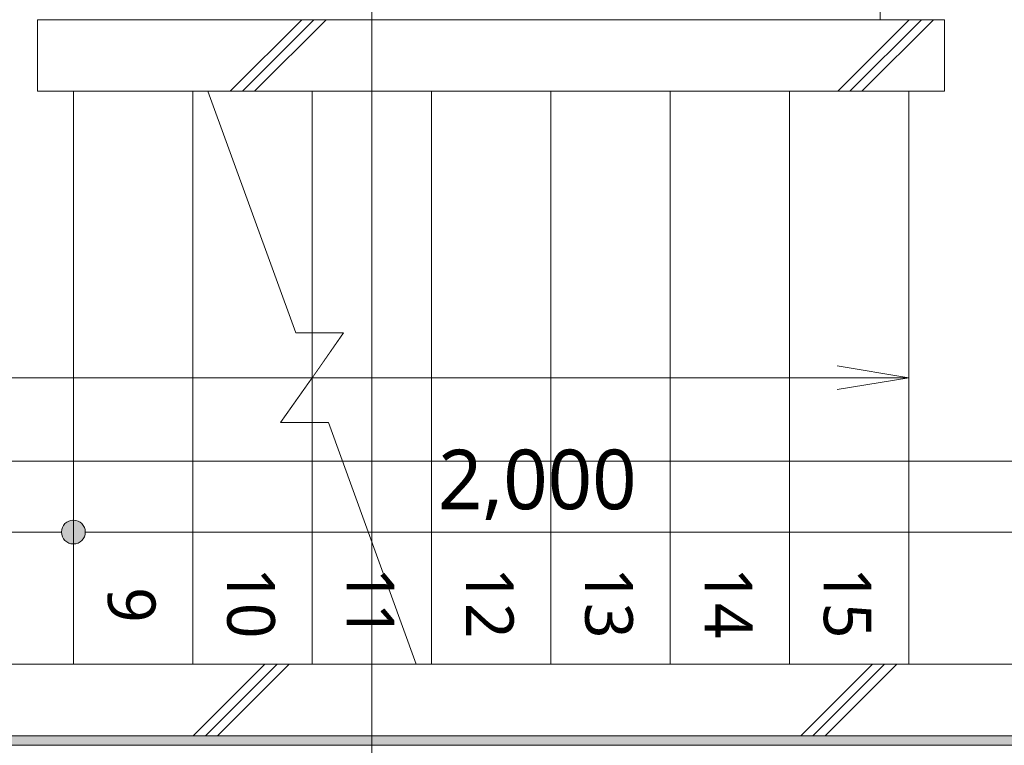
# Model space of a CAD drawing. Header units: millimetres. Extents: x 0 to 841, y 0 to 1188.
# Tile 65 of 98: x 518 to 559, y 990 to 1020. Entities that reach past the tile are written whole.
import ezdxf
from ezdxf.xclip import XClip

# ---------------------------------------------------------------- set-up
doc = ezdxf.new("R2010")
doc.units = ezdxf.units.MM
doc.header["$MEASUREMENT"] = 0
doc.header["$XCLIPFRAME"] = 0
doc.linetypes.add('Wipeout_Contour', pattern=[1000, 0, -1000])
for name, color, linetype in [('EV.★', 7, 'Continuous'), ('壁-躯体', 7, 'Continuous'), ('寸法', 7, 'Continuous'), ('床', 7, 'Continuous'), ('階段', 7, 'Continuous')]:
    doc.layers.add(name, color=color, linetype=linetype)
for name, color, linetype, lineweight in [('壁-躯体_ペン_番号__141', 7, 'Continuous', 15), ('壁-躯体_ペン_番号__27', 7, 'Continuous', 15), ('室名.★_ペン_番号__46', 7, 'Continuous', 13), ('寸法_ペン_番号__45', 7, 'Continuous', 13), ('寸法_ペン_番号__46', 7, 'Continuous', 13), ('階段_ペン_番号__11', 7, 'Continuous', 5)]:
    doc.layers.add(name, color=color, linetype=linetype, lineweight=lineweight)
for name, color, linetype, lineweight, true_color in [('壁-躯体_ペン_番号__161', 251, 'Continuous', 5, 0x6a6a6a), ('壁-躯体_ペン_番号__169', 253, 'Continuous', 5, 0xaaaaaa), ('壁-躯体_ペン_番号__174', 253, 'Continuous', 5, 0xaaaaaa), ('寸法_ペン_番号__85', 251, 'Continuous', 5, 0x6a6a6a), ('床_ペン_番号__89', 251, 'Continuous', 5, 0x6a6a6a), ('断面図_ペン_番号__85', 251, 'Continuous', 5, 0x6a6a6a), ('階段_ペン_番号__71', 251, 'Continuous', 5, 0x6a6a6a), ('階段_ペン_番号__91', 251, 'Continuous', 5, 0x6a6a6a)]:
    doc.layers.add(name, color=color, linetype=linetype, lineweight=lineweight, true_color=true_color)
doc.styles.add('GENERATED_STYLE_1', font='meiryo.ttc')
doc.styles.add('GENERATED_STYLE_2', font='meiryo.ttc')
pattern_1 = [(45, (488.263, 926.959), (-12.728, 12.728), []), (45, (488.008, 927.213), (-12.728, 12.728), []), (45, (487.753, 927.468), (-12.728, 12.728), [])]

# ---------------------------------------------------------------- blocks, each defined once
blk = doc.blocks.new('*X16')
at = {"layer": '壁-躯体_ペン_番号__174', "linetype": 'Continuous', "lineweight": 5, "true_color": 0xaaaaaa}
blk.add_hatch(color=253, dxfattribs=at).paths.add_polyline_path([(490.163, 990.059), (583.763, 990.059), (583.763, 990.459), (490.163, 990.459)])
blk = doc.blocks.new('図面_6_6', base_point=(598.263, 1001.922))
at = {"color": 254, "linetype": 'Wipeout_Contour', "lineweight": 0, "ltscale": 9123.636659}
blk.add_wipeout([(489.763, 1044.459), (489.763, 993.459), (520.263, 993.459), (520.263, 1017.459), (518.763, 1017.459), (518.763, 1020.459), (520.263, 1020.459), (520.263, 1044.459)], dxfattribs=at).dxf.layer = '階段'
at = {"layer": '階段_ペン_番号__91', "color": 251, "linetype": 'Continuous', "lineweight": 5, "true_color": 0x6a6a6a}
for p, q in [((518.763, 1017.459), (518.763, 1020.459)), ((520.263, 1017.459), (518.763, 1017.459)), ((520.263, 993.459), (520.263, 1017.459)), ((489.763, 993.459), (520.263, 993.459))]:
    blk.add_line(p, q, dxfattribs=at)
at = {"color": 254, "linetype": 'Wipeout_Contour', "lineweight": 0, "ltscale": 4533.003834}
blk.add_wipeout([(525.263, 1017.459), (520.263, 1017.459), (520.263, 993.459), (525.263, 993.459)], dxfattribs=at).dxf.layer = '階段'
at = {"layer": '階段_ペン_番号__11', "color": 7, "linetype": 'Continuous', "lineweight": 5}
blk.add_line((501.763, 1005.459), (520.263, 1005.459), dxfattribs=at)
at = {"layer": '階段_ペン_番号__91', "color": 251, "linetype": 'Continuous', "lineweight": 5, "true_color": 0x6a6a6a}
for p, q in [((520.263, 1017.459), (520.263, 993.459)), ((525.263, 1017.459), (520.263, 1017.459)), ((525.263, 993.459), (525.263, 1017.459)), ((520.263, 993.459), (525.263, 993.459))]:
    blk.add_line(p, q, dxfattribs=at)
at = {"layer": '階段_ペン_番号__71', "color": 251, "linetype": 'Continuous', "lineweight": 5, "true_color": 0x6a6a6a, "insert": (522.693, 996.687), "char_height": 2, "attachment_point": 4, "rotation": 270, "style": 'GENERATED_STYLE_2'}
blk.add_mtext('\\A1;{\\pql;\\fMeiryo UI|b0|i0|c128|p0;\\W1.000000;9}', dxfattribs=at)
at = {"color": 254, "linetype": 'Wipeout_Contour', "lineweight": 0, "ltscale": 10222.335552}
blk.add_wipeout([(525.263, 993.459), (530.263, 993.459), (530.263, 1003.579), (528.947, 1003.579), (530.263, 1005.459), (530.263, 1007.338), (529.579, 1007.338), (525.895, 1017.459), (525.263, 1017.459)], dxfattribs=at).dxf.layer = '階段'
at = {"layer": '階段_ペン_番号__91', "color": 251, "linetype": 'Continuous', "lineweight": 5, "true_color": 0x6a6a6a}
for p, q in [((525.895, 1017.459), (525.263, 1017.459)), ((525.263, 1017.459), (525.263, 993.459)), ((530.263, 1005.459), (530.263, 1007.338)), ((530.263, 993.459), (530.263, 1003.579)), ((525.263, 993.459), (530.263, 993.459))]:
    blk.add_line(p, q, dxfattribs=at)
at = {"layer": '階段_ペン_番号__71', "color": 251, "linetype": 'Continuous', "lineweight": 5, "true_color": 0x6a6a6a, "insert": (527.692, 997.515), "char_height": 2, "attachment_point": 4, "rotation": 270, "style": 'GENERATED_STYLE_2'}
blk.add_mtext('\\A1;{\\pql;\\fMeiryo UI|b0|i0|c128|p0;\\W1.000000;10}', dxfattribs=at)
at = {"color": 254, "linetype": 'Wipeout_Contour', "lineweight": 0, "ltscale": 3414.765456}
blk.add_wipeout([(531.579, 1007.338), (530.263, 1007.338), (530.263, 1005.459)], dxfattribs=at).dxf.layer = '階段'
at = {"color": 254, "linetype": 'Wipeout_Contour', "lineweight": 0, "ltscale": 4525.120013}
blk.add_wipeout([(530.263, 993.459), (534.63, 993.459), (530.947, 1003.579), (530.263, 1003.579)], dxfattribs=at).dxf.layer = '階段'
at = {"layer": '階段_ペン_番号__91', "color": 251, "linetype": 'Continuous', "lineweight": 5, "true_color": 0x6a6a6a}
for p, q in [((530.263, 1007.338), (530.263, 1005.459)), ((530.263, 1003.579), (530.263, 993.459)), ((530.263, 993.459), (534.63, 993.459))]:
    blk.add_line(p, q, dxfattribs=at)
at = {"color": 254, "linetype": 'Wipeout_Contour', "lineweight": 0, "ltscale": 4568.726114}
blk.add_wipeout([(525.895, 1017.459), (529.579, 1007.338), (530.263, 1007.338), (530.263, 1017.459)], dxfattribs=at).dxf.layer = '階段'
at = {"color": 254, "linetype": 'Wipeout_Contour', "lineweight": 0, "ltscale": 3405.537209}
blk.add_wipeout([(530.263, 1005.459), (528.947, 1003.579), (530.263, 1003.579)], dxfattribs=at).dxf.layer = '階段'
at = {"layer": '階段_ペン_番号__11', "color": 7, "linetype": 'Continuous', "lineweight": 5}
blk.add_line((525.895, 1017.459), (529.579, 1007.338), dxfattribs=at)
at = {"layer": '階段_ペン_番号__91', "color": 251, "linetype": 'Continuous', "lineweight": 5, "true_color": 0x6a6a6a}
for p, q in [((530.263, 1017.459), (525.895, 1017.459)), ((530.263, 1007.338), (530.263, 1017.459)), ((530.263, 1003.579), (530.263, 1005.459))]:
    blk.add_line(p, q, dxfattribs=at)
at = {"color": 254, "linetype": 'Wipeout_Contour', "lineweight": 0, "ltscale": 10238.751294}
blk.add_wipeout([(530.263, 1017.459), (530.263, 1007.338), (531.579, 1007.338), (530.263, 1005.459), (530.263, 1003.579), (530.947, 1003.579), (534.63, 993.459), (535.263, 993.459), (535.263, 1017.459)], dxfattribs=at).dxf.layer = '階段'
at = {"layer": '階段_ペン_番号__11', "color": 7, "linetype": 'Continuous', "lineweight": 5}
for p, q in [((531.579, 1007.338), (528.947, 1003.579)), ((529.579, 1007.338), (531.579, 1007.338)), ((530.263, 1005.459), (527.263, 1005.959)), ((520.263, 1005.459), (530.263, 1005.459)), ((527.263, 1004.959), (530.263, 1005.459)), ((528.947, 1003.579), (530.947, 1003.579)), ((530.947, 1003.579), (534.63, 993.459))]:
    blk.add_line(p, q, dxfattribs=at)
at = {"layer": '階段_ペン_番号__91', "color": 251, "linetype": 'Continuous', "lineweight": 5, "true_color": 0x6a6a6a}
for p, q in [((535.263, 1017.459), (530.263, 1017.459)), ((530.263, 1017.459), (530.263, 1007.338)), ((535.263, 993.459), (535.263, 1017.459)), ((530.263, 1005.459), (530.263, 1003.579)), ((534.63, 993.459), (535.263, 993.459))]:
    blk.add_line(p, q, dxfattribs=at)
at = {"layer": '階段_ペン_番号__71', "color": 251, "linetype": 'Continuous', "lineweight": 5, "true_color": 0x6a6a6a, "insert": (532.712, 997.515), "char_height": 2, "attachment_point": 4, "rotation": 270, "style": 'GENERATED_STYLE_2'}
blk.add_mtext('\\A1;{\\pql;\\fMeiryo UI|b0|i0|c128|p0;\\W1.000000;11}', dxfattribs=at)
at = {"color": 254, "linetype": 'Wipeout_Contour', "lineweight": 0, "ltscale": 4560.994353}
blk.add_wipeout([(535.263, 993.459), (540.263, 993.459), (540.263, 1017.459), (535.263, 1017.459)], dxfattribs=at).dxf.layer = '階段'
at = {"layer": '階段_ペン_番号__91', "color": 251, "linetype": 'Continuous', "lineweight": 5, "true_color": 0x6a6a6a}
for p, q in [((540.263, 1017.459), (535.263, 1017.459)), ((535.263, 1017.459), (535.263, 993.459)), ((540.263, 993.459), (540.263, 1017.459)), ((535.263, 993.459), (540.263, 993.459))]:
    blk.add_line(p, q, dxfattribs=at)
at = {"layer": '階段_ペン_番号__71', "color": 251, "linetype": 'Continuous', "lineweight": 5, "true_color": 0x6a6a6a, "insert": (537.713, 997.515), "char_height": 2, "attachment_point": 4, "rotation": 270, "style": 'GENERATED_STYLE_2'}
blk.add_mtext('\\A1;{\\pql;\\fMeiryo UI|b0|i0|c128|p0;\\W1.000000;12}', dxfattribs=at)
at = {"color": 254, "linetype": 'Wipeout_Contour', "lineweight": 0, "ltscale": 4570.461475}
blk.add_wipeout([(540.263, 993.459), (545.263, 993.459), (545.263, 1017.459), (540.263, 1017.459)], dxfattribs=at).dxf.layer = '階段'
at = {"layer": '階段_ペン_番号__91', "color": 251, "linetype": 'Continuous', "lineweight": 5, "true_color": 0x6a6a6a}
for p, q in [((545.263, 1017.459), (540.263, 1017.459)), ((540.263, 1017.459), (540.263, 993.459)), ((545.263, 993.459), (545.263, 1017.459)), ((540.263, 993.459), (545.263, 993.459))]:
    blk.add_line(p, q, dxfattribs=at)
at = {"layer": '階段_ペン_番号__71', "color": 251, "linetype": 'Continuous', "lineweight": 5, "true_color": 0x6a6a6a, "insert": (542.693, 997.515), "char_height": 2, "attachment_point": 4, "rotation": 270, "style": 'GENERATED_STYLE_2'}
blk.add_mtext('\\A1;{\\pql;\\fMeiryo UI|b0|i0|c128|p0;\\W1.000000;13}', dxfattribs=at)
at = {"color": 254, "linetype": 'Wipeout_Contour', "lineweight": 0, "ltscale": 4579.996366}
blk.add_wipeout([(545.263, 993.459), (550.263, 993.459), (550.263, 1017.459), (545.263, 1017.459)], dxfattribs=at).dxf.layer = '階段'
at = {"layer": '階段_ペン_番号__91', "color": 251, "linetype": 'Continuous', "lineweight": 5, "true_color": 0x6a6a6a}
for p, q in [((550.263, 1017.459), (545.263, 1017.459)), ((545.263, 1017.459), (545.263, 993.459)), ((550.263, 993.459), (550.263, 1017.459)), ((545.263, 993.459), (550.263, 993.459))]:
    blk.add_line(p, q, dxfattribs=at)
at = {"layer": '階段_ペン_番号__71', "color": 251, "linetype": 'Continuous', "lineweight": 5, "true_color": 0x6a6a6a, "insert": (547.712, 997.515), "char_height": 2, "attachment_point": 4, "rotation": 270, "style": 'GENERATED_STYLE_2'}
blk.add_mtext('\\A1;{\\pql;\\fMeiryo UI|b0|i0|c128|p0;\\W1.000000;14}', dxfattribs=at)
at = {"color": 254, "linetype": 'Wipeout_Contour', "lineweight": 0, "ltscale": 4589.598605}
blk.add_wipeout([(550.263, 993.459), (555.263, 993.459), (555.263, 1017.459), (550.263, 1017.459)], dxfattribs=at).dxf.layer = '階段'
at = {"layer": '階段_ペン_番号__91', "color": 251, "linetype": 'Continuous', "lineweight": 5, "true_color": 0x6a6a6a}
for p, q in [((555.263, 1017.459), (550.263, 1017.459)), ((550.263, 1017.459), (550.263, 993.459)), ((555.263, 993.459), (555.263, 1017.459)), ((550.263, 993.459), (555.263, 993.459))]:
    blk.add_line(p, q, dxfattribs=at)
at = {"layer": '階段_ペン_番号__71', "color": 251, "linetype": 'Continuous', "lineweight": 5, "true_color": 0x6a6a6a, "insert": (552.691, 997.515), "char_height": 2, "attachment_point": 4, "rotation": 270, "style": 'GENERATED_STYLE_2'}
blk.add_mtext('\\A1;{\\pql;\\fMeiryo UI|b0|i0|c128|p0;\\W1.000000;15}', dxfattribs=at)
at = {"color": 254, "linetype": 'Wipeout_Contour', "lineweight": 0, "ltscale": 4599.267768}
blk.add_wipeout([(555.263, 1017.459), (555.263, 993.459), (560.263, 993.459), (560.263, 1017.459)], dxfattribs=at).dxf.layer = '階段'
at = {"layer": '階段_ペン_番号__11', "color": 7, "linetype": 'Continuous', "lineweight": 5}
for p, q in [((555.263, 1005.459), (552.263, 1005.959)), ((530.263, 1005.459), (555.263, 1005.459)), ((552.263, 1004.959), (555.263, 1005.459))]:
    blk.add_line(p, q, dxfattribs=at)
at = {"layer": '階段_ペン_番号__91', "color": 251, "linetype": 'Continuous', "lineweight": 5, "true_color": 0x6a6a6a}
for p, q in [((555.263, 1017.459), (555.263, 993.459)), ((560.263, 1017.459), (555.263, 1017.459)), ((555.263, 993.459), (560.263, 993.459))]:
    blk.add_line(p, q, dxfattribs=at)
at = {"layer": '階段_ペン_番号__71', "color": 251, "linetype": 'Continuous', "lineweight": 5, "true_color": 0x6a6a6a, "insert": (557.691, 997.515), "char_height": 2, "attachment_point": 4, "rotation": 270, "style": 'GENERATED_STYLE_2'}
blk.add_mtext('\\A1;{\\pql;\\fMeiryo UI|b0|i0|c128|p0;\\W1.000000;16}', dxfattribs=at)
at = {"color": 254, "linetype": 'Wipeout_Contour', "lineweight": 0, "ltscale": 22881.22973}
blk.add_wipeout([(488.263, 926.959), (582.263, 926.959), (724.263, 926.959), (724.263, 969.859), (709.263, 969.859), (709.263, 976.959), (724.263, 976.959), (724.263, 1021.959), (686.663, 1021.959), (686.663, 1062.859), (655.963, 1062.859), (655.963, 1094.959), (636.763, 1094.959), (636.763, 1078.959), (614.963, 1078.959), (614.963, 1061.059), (582.263, 1061.059), (582.263, 991.959), (488.263, 991.959)], dxfattribs=at).dxf.layer = '床'
at = {"layer": '床_ペン_番号__89', "color": 251, "linetype": 'Continuous', "lineweight": 5, "true_color": 0x6a6a6a, "flags": 128}
blk.add_lwpolyline([(488.263, 926.959), (582.263, 926.959), (724.263, 926.959), (724.263, 969.859), (709.263, 969.859), (709.263, 976.959), (724.263, 976.959), (724.263, 1021.959), (686.663, 1021.959), (686.663, 1062.859), (655.963, 1062.859), (655.963, 1094.959), (636.763, 1094.959), (636.763, 1078.959), (614.963, 1078.959), (614.963, 1061.059), (582.263, 1061.059), (582.263, 991.959), (488.263, 991.959)], close=True, dxfattribs=at)
at = {"layer": '寸法_ペン_番号__46', "color": 7, "linetype": 'Continuous', "lineweight": 13, "insert": (535.54, 999.494), "char_height": 2.5, "width": 9.445, "attachment_point": 7, "style": 'GENERATED_STYLE_1'}
blk.add_mtext('\\A1;{\\pql;\\fMeiryo|b0|i0|c128|p0;\\W1.000000;2,000}', dxfattribs=at)
at = {"color": 254, "linetype": 'Wipeout_Contour', "lineweight": 0, "ltscale": 4508.862149}
blk.add_wipeout([(490.163, 990.059), (583.763, 990.059), (583.763, 990.459), (490.163, 990.459)], dxfattribs=at).dxf.layer = '壁-躯体'
at = {"color": 254, "linetype": 'Wipeout_Contour', "lineweight": 0, "ltscale": 6991.148434}
blk.add_wipeout([(555.263, 991.959), (582.263, 991.959), (582.263, 1045.959), (554.07, 1045.959), (554.07, 1020.459), (555.263, 1020.459)], dxfattribs=at).dxf.layer = '床'
at = {"color": 254, "linetype": 'Wipeout_Contour', "lineweight": 0, "ltscale": 9123.636659}
blk.add_wipeout([(489.763, 1044.459), (489.763, 993.459), (520.263, 993.459), (520.263, 1017.459), (518.763, 1017.459), (518.763, 1020.459), (520.263, 1020.459), (520.263, 1044.459)], dxfattribs=at).dxf.layer = '階段'
at = {"layer": '壁-躯体_ペン_番号__161', "color": 251, "linetype": 'Continuous', "lineweight": 5, "true_color": 0x6a6a6a, "flags": 128}
blk.add_lwpolyline([(490.163, 990.059), (584.163, 990.059)], dxfattribs=at)
at = {"layer": '寸法_ペン_番号__85', "color": 251, "linetype": 'Continuous', "lineweight": 5, "true_color": 0x6a6a6a}
blk.add_line((488.763, 998.994), (519.763, 998.994), dxfattribs=at)
at = {"layer": '床_ペン_番号__89', "color": 251, "linetype": 'Continuous', "lineweight": 5, "true_color": 0x6a6a6a, "flags": 128}
blk.add_lwpolyline([(555.263, 991.959), (582.263, 991.959), (582.263, 1045.959), (554.07, 1045.959), (554.07, 1020.459), (555.263, 1020.459)], close=True, dxfattribs=at)
at = {"layer": '階段_ペン_番号__91', "color": 251, "linetype": 'Continuous', "lineweight": 5, "true_color": 0x6a6a6a}
for p, q in [((518.763, 1017.459), (518.763, 1020.459)), ((520.263, 1017.459), (518.763, 1017.459)), ((520.263, 993.459), (520.263, 1017.459)), ((489.763, 993.459), (520.263, 993.459))]:
    blk.add_line(p, q, dxfattribs=at)
at = {"layer": 'EV.★', "color": 7, "linetype": 'Continuous', "lineweight": 5}
blk.add_blockref('*X16', (0, 0), dxfattribs=at)
at = {"color": 254, "linetype": 'Wipeout_Contour', "lineweight": 0, "ltscale": 4533.003834}
blk.add_wipeout([(525.263, 1017.459), (520.263, 1017.459), (520.263, 993.459), (525.263, 993.459)], dxfattribs=at).dxf.layer = '階段'
at = {"layer": '寸法', "linetype": 'Continuous', "lineweight": 0, "true_color": 0x000000}
blk.add_hatch(color=18, dxfattribs=at).paths.add_polyline_path([(519.763, 998.994), (519.801, 998.802), (519.909, 998.64), (520.071, 998.532), (520.263, 998.494), (520.454, 998.532), (520.616, 998.64), (520.725, 998.802), (520.763, 998.994), (520.725, 999.185), (520.616, 999.347), (520.454, 999.456), (520.263, 999.494), (520.071, 999.456), (519.909, 999.347), (519.801, 999.185)])
at = {"layer": '寸法_ペン_番号__45', "color": 7, "linetype": 'Continuous', "lineweight": 13}
blk.add_circle((520.263, 998.994), 0.5, dxfattribs=at)
at = {"layer": '寸法_ペン_番号__85', "color": 251, "linetype": 'Continuous', "lineweight": 5, "true_color": 0x6a6a6a}
blk.add_line((520.263, 993.994), (520.263, 998.494), dxfattribs=at)
blk.add_point((520.263, 999.494), dxfattribs=at)
at = {"layer": '階段_ペン_番号__11', "color": 7, "linetype": 'Continuous', "lineweight": 5}
blk.add_line((501.763, 1005.459), (520.263, 1005.459), dxfattribs=at)
at = {"layer": '階段_ペン_番号__91', "color": 251, "linetype": 'Continuous', "lineweight": 5, "true_color": 0x6a6a6a}
for p, q in [((520.263, 1017.459), (520.263, 993.459)), ((525.263, 1017.459), (520.263, 1017.459)), ((525.263, 993.459), (525.263, 1017.459)), ((520.263, 993.459), (525.263, 993.459))]:
    blk.add_line(p, q, dxfattribs=at)
at = {"layer": '階段_ペン_番号__71', "color": 251, "linetype": 'Continuous', "lineweight": 5, "true_color": 0x6a6a6a, "insert": (522.693, 996.687), "char_height": 2, "attachment_point": 4, "rotation": 270, "style": 'GENERATED_STYLE_2'}
blk.add_mtext('\\A1;{\\pql;\\fMeiryo UI|b0|i0|c128|p0;\\W1.000000;9}', dxfattribs=at)
at = {"color": 254, "linetype": 'Wipeout_Contour', "lineweight": 0, "ltscale": 10222.335552}
blk.add_wipeout([(525.263, 993.459), (530.263, 993.459), (530.263, 1003.579), (528.947, 1003.579), (530.263, 1005.459), (530.263, 1007.338), (529.579, 1007.338), (525.895, 1017.459), (525.263, 1017.459)], dxfattribs=at).dxf.layer = '階段'
at = {"layer": '階段_ペン_番号__11', "color": 7, "linetype": 'Continuous', "lineweight": 5}
blk.add_line((525.895, 1017.459), (529.579, 1007.338), dxfattribs=at)
at = {"layer": '階段_ペン_番号__91', "color": 251, "linetype": 'Continuous', "lineweight": 5, "true_color": 0x6a6a6a}
for p, q in [((525.895, 1017.459), (525.263, 1017.459)), ((525.263, 1017.459), (525.263, 993.459)), ((530.263, 1005.459), (530.263, 1007.338)), ((530.263, 993.459), (530.263, 1003.579)), ((525.263, 993.459), (530.263, 993.459))]:
    blk.add_line(p, q, dxfattribs=at)
at = {"layer": '階段_ペン_番号__71', "color": 251, "linetype": 'Continuous', "lineweight": 5, "true_color": 0x6a6a6a, "insert": (527.692, 997.515), "char_height": 2, "attachment_point": 4, "rotation": 270, "style": 'GENERATED_STYLE_2'}
blk.add_mtext('\\A1;{\\pql;\\fMeiryo UI|b0|i0|c128|p0;\\W1.000000;10}', dxfattribs=at)
at = {"color": 254, "linetype": 'Wipeout_Contour', "lineweight": 0, "ltscale": 4609.104066}
blk.add_wipeout([(518.763, 1017.459), (556.763, 1017.459), (556.763, 1020.459), (518.763, 1020.459)], dxfattribs=at).dxf.layer = '壁-躯体'
at = {"color": 254, "linetype": 'Wipeout_Contour', "lineweight": 0, "ltscale": 3414.765456}
blk.add_wipeout([(531.579, 1007.338), (530.263, 1007.338), (530.263, 1005.459)], dxfattribs=at).dxf.layer = '階段'
at = {"color": 254, "linetype": 'Wipeout_Contour', "lineweight": 0, "ltscale": 4525.120013}
blk.add_wipeout([(530.263, 993.459), (534.63, 993.459), (530.947, 1003.579), (530.263, 1003.579)], dxfattribs=at).dxf.layer = '階段'
at = {"layer": '壁-躯体_ペン_番号__169', "linetype": 'Continuous', "lineweight": 5, "true_color": 0xaaaaaa}
h = blk.add_hatch(dxfattribs=at)
h.set_pattern_fill('コンクリート_構造2_0006', color=253, style=0, pattern_type=2)
h.set_pattern_definition(pattern_1)
h.paths.add_polyline_path([(518.763, 1017.459), (556.763, 1017.459), (556.763, 1020.459), (518.763, 1020.459)])
at = {"layer": '壁-躯体_ペン_番号__27', "color": 7, "linetype": 'Continuous', "lineweight": 15, "flags": 128}
for points in [[(556.763, 1020.459), (518.763, 1020.459)], [(518.763, 1020.459), (518.763, 1017.459)], [(556.763, 1017.459), (556.763, 1020.459)], [(518.763, 1017.459), (556.763, 1017.459)]]:
    blk.add_lwpolyline(points, dxfattribs=at)
at = {"layer": '寸法_ペン_番号__85', "color": 251, "linetype": 'Continuous', "lineweight": 5, "true_color": 0x6a6a6a}
blk.add_line((520.763, 998.994), (559.763, 998.994), dxfattribs=at)
at = {"layer": '断面図_ペン_番号__85', "color": 251, "linetype": 'Continuous', "lineweight": 5, "true_color": 0x6a6a6a}
blk.add_line((429.763, 1001.959), (585.763, 1001.959), dxfattribs=at)
at = {"layer": '階段_ペン_番号__11', "color": 7, "linetype": 'Continuous', "lineweight": 5}
for p, q in [((531.579, 1007.338), (528.947, 1003.579)), ((529.579, 1007.338), (531.579, 1007.338)), ((520.263, 1005.459), (530.263, 1005.459)), ((528.947, 1003.579), (530.947, 1003.579)), ((530.947, 1003.579), (534.63, 993.459))]:
    blk.add_line(p, q, dxfattribs=at)
at = {"layer": '階段_ペン_番号__91', "color": 251, "linetype": 'Continuous', "lineweight": 5, "true_color": 0x6a6a6a}
for p, q in [((530.263, 1007.338), (530.263, 1005.459)), ((530.263, 1003.579), (530.263, 993.459)), ((530.263, 993.459), (534.63, 993.459))]:
    blk.add_line(p, q, dxfattribs=at)
at = {"layer": '階段_ペン_番号__71', "color": 251, "linetype": 'Continuous', "lineweight": 5, "true_color": 0x6a6a6a, "insert": (532.712, 997.515), "char_height": 2, "attachment_point": 4, "rotation": 270, "style": 'GENERATED_STYLE_2'}
blk.add_mtext('\\A1;{\\pql;\\fMeiryo UI|b0|i0|c128|p0;\\W1.000000;11}', dxfattribs=at)
at = {"color": 254, "linetype": 'Wipeout_Contour', "lineweight": 0, "ltscale": 4511.44881}
blk.add_wipeout([(489.763, 990.459), (580.763, 990.459), (580.763, 993.459), (489.763, 993.459)], dxfattribs=at).dxf.layer = '壁-躯体'
at = {"layer": '壁-躯体_ペン_番号__169', "linetype": 'Continuous', "lineweight": 5, "true_color": 0xaaaaaa}
h = blk.add_hatch(dxfattribs=at)
h.set_pattern_fill('コンクリート_構造2_0006', color=253, style=0, pattern_type=2)
h.set_pattern_definition(pattern_1)
h.paths.add_polyline_path([(489.763, 990.459), (580.763, 990.459), (580.763, 993.459), (489.763, 993.459)])
at = {"layer": '壁-躯体_ペン_番号__141', "color": 7, "linetype": 'Continuous', "lineweight": 15}
blk.add_line((489.763, 990.459), (580.763, 990.459), dxfattribs=at)
at = {"layer": '壁-躯体_ペン_番号__141', "color": 7, "linetype": 'Continuous', "lineweight": 15, "flags": 128}
blk.add_lwpolyline([(580.763, 993.459), (489.763, 993.459)], dxfattribs=at)
at = {"layer": '断面図_ペン_番号__85', "color": 251, "linetype": 'Continuous', "lineweight": 5, "true_color": 0x6a6a6a}
blk.add_line((532.763, 1143.459), (532.763, 860.385), dxfattribs=at)
at = {"layer": '室名.★_ペン_番号__46', "color": 7, "linetype": 'Continuous', "lineweight": 13, "insert": (567.863, 1021.035), "char_height": 3, "attachment_point": 2, "style": 'GENERATED_STYLE_1'}
blk.add_mtext('\\A1;{\\pqc;\\pt0,920;\\fMeiryo|b0|i0|c128|p0;\\W1.000000;階段\\fMeiryo|b0|i0|c128|p0;\\W1.000000;\\A1{\\H.66x;\\S^  ;}\\fMeiryo|b0|i0|c128|p0;\\W1.000000;\\fMeiryo|b0|i0|c128|p0;\\W1.000000;\\A1{\\H.66x;\\S^  ;}\\fMeiryo|b0|i0|c128|p0;\\W1.000000;\\fMeiryo|b0|i0|c128|p0;\\W1.000000;\\fMeiryo|b0|i0|c128|p0;\\W1.000000;\\fMeiryo|b0|i0|c128|p0;\\W1.000000;\\fMeiryo|b0|i0|c128|p0;\\W1.000000;\\fMeiryo|b0|i0|c128|p0;\\W1.000000;\\fMeiryo|b0|i0|c128|p0;\\W1.000000;\\A1{\\H.66x;\\S^  ;}\\fMeiryo|b0|i0|c128|p0;\\W1.000000;\\fMeiryo|b0|i0|c128|p0;\\W1.000000;\\A1{\\H.66x;\\S^  ;}\\fMeiryo|b0|i0|c128|p0;\\W1.000000;\\fMeiryo|b0|i0|c128|p0;\\W1.000000;\\fMeiryo|b0|i0|c128|p0;\\W1.000000;\\fMeiryo|b0|i0|c128|p0;\\W1.000000;\\fMeiryo|b0|i0|c128|p0;\\W1.000000;\\fMeiryo|b0|i0|c128|p0;\\W1.000000;\\fMeiryo|b0|i0|c128|p0;\\W1.000000;\\A1{\\H.66x;\\S^  ;}\\fMeiryo|b0|i0|c128|p0;\\W1.000000;\\fMeiryo|b0|i0|c128|p0;\\W1.000000;\\A1{\\H.66x;\\S^  ;}\\fMeiryo|b0|i0|c128|p0;\\W1.000000;\\fMeiryo|b0|i0|c128|p0;\\W1.000000;\\fMeiryo|b0|i0|c128|p0;\\W1.000000;\\fMeiryo|b0|i0|c128|p0;\\W1.000000;\\fMeiryo|b0|i0|c128|p0;\\W1.000000;\\fMeiryo|b0|i0|c128|p0;\\W1.000000;\\fMeiryo|b0|i0|c128|p0;\\W1.000000;\\A1{\\H.66x;\\S^  ;}\\fMeiryo|b0|i0|c128|p0;\\W1.000000;\\fMeiryo|b0|i0|c128|p0;\\W1.000000;\\A1{\\H.66x;\\S^  ;}\\fMeiryo|b0|i0|c128|p0;\\W1.000000;\\fMeiryo|b0|i0|c128|p0;\\W1.000000;\\fMeiryo|b0|i0|c128|p0;\\W1.000000;\\fMeiryo|b0|i0|c128|p0;\\W1.000000;\\fMeiryo|b0|i0|c128|p0;\\W1.000000;\\fMeiryo|b0|i0|c128|p0;\\W1.000000;\\fMeiryo|b0|i0|c128|p0;\\W1.000000;\\A1{\\H.66x;\\S^  ;}\\fMeiryo|b0|i0|c128|p0;\\W1.000000;\\fMeiryo|b0|i0|c128|p0;\\W1.000000;\\A1{\\H.66x;\\S^  ;}\\fMeiryo|b0|i0|c128|p0;\\W1.000000;\\fMeiryo|b0|i0|c128|p0;\\W1.000000;\\fMeiryo|b0|i0|c128|p0;\\W1.000000;\\fMeiryo|b0|i0|c128|p0;\\W1.000000;\\fMeiryo|b0|i0|c128|p0;\\W1.000000;\\fMeiryo|b0|i0|c128|p0;\\W1.000000;\\fMeiryo|b0|i0|c128|p0;\\W1.000000;\\fMeiryo|b0|i0|c128|p0;\\W1.000000;}', dxfattribs=at)

msp = doc.modelspace()

# ---------------------------------------------------------------- block references
at = {"color": 7, "linetype": 'Continuous', "lineweight": 5}
ref = msp.add_blockref('図面_6_6', (598.263, 1001.922), dxfattribs=at)
XClip(ref).set_block_clipping_path([(424.0552611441, 854.4891387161), (772.4698611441, 1149.3547809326)])

doc.saveas('drawing.dxf')
